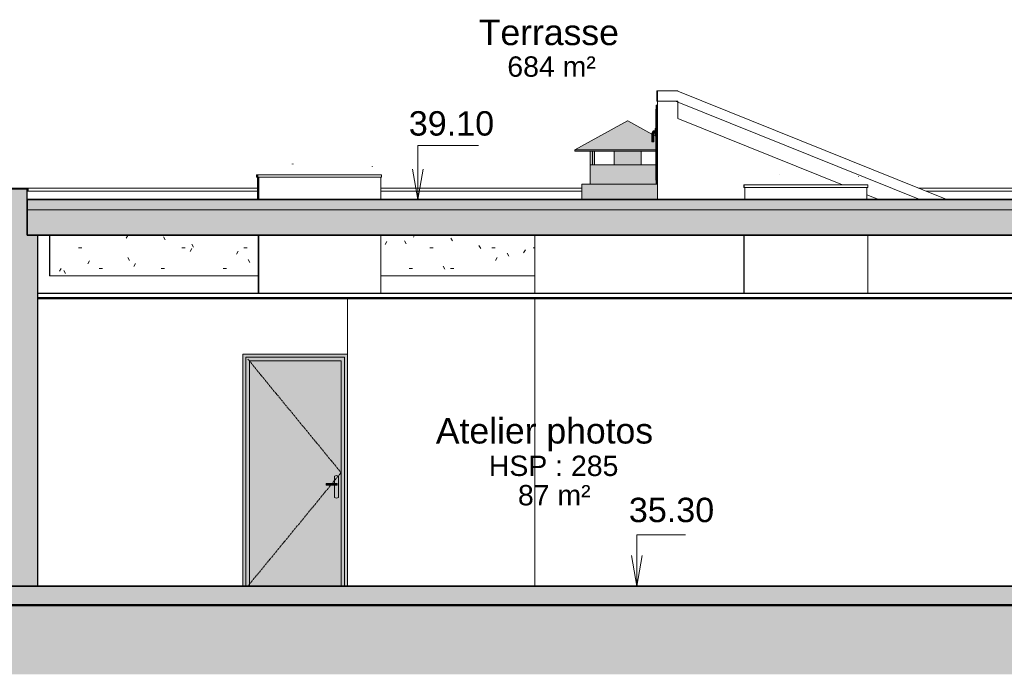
# Model space of a CAD drawing. Header units: millimetres. Extents: x -48837 to 98707, y -908 to 19261.
# Tile 103 of 143: x -36212 to -26534, y -615 to 5823. Entities that reach past the tile are written whole.
import ezdxf

# ---------------------------------------------------------------- set-up
doc = ezdxf.new("R2010")
doc.units = ezdxf.units.MM
doc.linetypes.add('Centre', pattern=[31.75, 6.35, -4.75, 15.9, -4.75])
for name, color, linetype, lineweight in [('A-AREA-IDEN', 2, 'Continuous', 9), ('A-CLNG', 13, 'Continuous', 9), ('A-DETL-GENF', 92, 'Continuous', 9), ('A-DETL-WIDE', 214, 'Continuous', 50), ('A-DOOR', 31, 'Continuous', 9), ('A-DOOR-FRAM', 31, 'Continuous', 9), ('A-FLOR', 192, 'Continuous', 9), ('A-FLOR-MCUT', 51, 'Continuous', 9), ('A-FLOR-PATT', 8, 'Continuous', 35), ('A-GENM', 13, 'Continuous', 9), ('A-GLAZ', 151, 'Continuous', 9), ('A-WALL', 113, 'Continuous', 9), ('G-ANNO-DIMS', 111, 'Continuous', 9), ('I-WALL', 2, 'Continuous', 9), ('S-BEAM', 12, 'Continuous', 9)]:
    doc.layers.add(name, color=color, linetype=linetype, lineweight=lineweight)
doc.styles.add('Arial', font='arial.ttf', dxfattribs={"height": 240})
doc.styles.add('Arial_1', font='arial.ttf', dxfattribs={"height": 200})
doc.styles.add('Arial_B', font='txt', dxfattribs={"height": 250})

# ---------------------------------------------------------------- blocks, each defined once
blk = doc.blocks.new('Modèles génériques 2 - Modèles génériques 2-1303946-Coupe 1')
at = {"layer": 'A-GENM'}
for p, q in [((-33866.3, 3130), (-33866.3, 3703.3)), ((-33864.8, 3130), (-33864.8, 3703.3)), ((-33863.4, 3130), (-33863.4, 3703.3)), ((-33862, 3130), (-33862, 3703.3)), ((-32662, 3703.3), (-32662, 3130)), ((-29092.8, 3130), (-29092.8, 3703.3)), ((-29091.4, 3130), (-29091.4, 3703.3)), ((-27876.4, 3703.3), (-27876.4, 3130))]:
    blk.add_line(p, q, dxfattribs=at)
blk = doc.blocks.new('Fenêtre 2 Vantaux - 1750 x 75-1300509-Coupe 1')
at = {"layer": 'A-GLAZ'}
h = blk.add_hatch(color=254, dxfattribs=at)
h.paths.add_polyline_path([(-29957.8, 4245.4), (-29958.6, 4246.9), (-29959.3, 4246.9), (-29958.3, 4245.8)])
h.paths.add_polyline_path([(-29959.3, 4751.9), (-29958.2, 4940.7), (-29959.3, 4940.4), (-29959.3, 4751.9)])
h = blk.add_hatch(color=254, dxfattribs=at)
h.paths.add_polyline_path([(-29957, 4245.4), (-29958.1, 4246.9), (-29958.3, 4246.9), (-29957.4, 4245.8)])
h.paths.add_polyline_path([(-29958.3, 4751.9), (-29957.4, 4940.4), (-29958.5, 4940.4), (-29958.5, 4751.9)])
h = blk.add_hatch(color=254, dxfattribs=at)
h.paths.add_polyline_path([(-29954.1, 4205.4), (-29953.4, 4205.4), (-29954.3, 4245.4), (-29955.1, 4245.3), (-29955.1, 4205.4)])
h.paths.add_polyline_path([(-29953.4, 4941.9), (-29954.1, 4981.9), (-29955.1, 4981.9), (-29954.1, 4941.9), (-29953.5, 4941.9)])
h = blk.add_hatch(color=254, dxfattribs=at)
h.paths.add_polyline_path([(-29953.4, 4205.4), (-29953.2, 4205.4), (-29953.4, 4245.4)])
h.paths.add_polyline_path([(-29953.4, 4941.9), (-29953.2, 4941.9), (-29953.4, 4981.9)])
for points in [[(-29964.3, 4746.9), (-29962.4, 4746.9), (-29962.4, 4751.9), (-29964.3, 4751.9)], [(-29995.4, 4706.2), (-29994.3, 4708.6), (-29983, 4728.3), (-29983.9, 4729.9), (-29997.3, 4706.7)], [(-29997.3, 4623.8), (-29995.4, 4623.8), (-29995.4, 4706.2), (-29997.3, 4706.7), (-29997.3, 4665.4)], [(-29983, 4728.3), (-29982, 4729.9), (-29983.9, 4729.9)], [(-29964.3, 4691.9), (-29962.4, 4691.9), (-29962.4, 4696.9), (-29964.3, 4696.9)], [(-29995.3, 4621.9), (-29995.4, 4623.8), (-29997.3, 4623.8), (-29995.4, 4622)], [(-29993.4, 4621.9), (-29992.4, 4622.7), (-29992.8, 4623.1)], [(-29959.3, 4246.9), (-29958.5, 4246.9), (-29959.3, 4265.3)]]:
    blk.add_hatch(color=254, dxfattribs=at).paths.add_polyline_path(points)
h = blk.add_hatch(color=254, dxfattribs=at)
h.paths.add_polyline_path([(-29962.4, 4696.9), (-29962.4, 4696.9), (-29962.4, 4713.9), (-29964.3, 4713.9), (-29964.3, 4696.9), (-29963, 4696.9)])
h.paths.add_polyline_path([(-29964.3, 4729.9), (-29962.4, 4729.9), (-29962.4, 4746.9), (-29964.3, 4746.9), (-29964.3, 4745.4)])
h = blk.add_hatch(color=254, dxfattribs=at)
h.paths.add_polyline_path([(-29960.1, 4291.3), (-29959.4, 4292), (-29960.1, 4345.3)])
h.paths.add_polyline_path([(-29960.1, 4751.9), (-29959.4, 4751.9), (-29960.1, 4825.4)])
h = blk.add_hatch(color=254, dxfattribs=at)
h.paths.add_polyline_path([(-29960.1, 4246.9), (-29959.3, 4246.9), (-29960.1, 4265.3)])
h.paths.add_polyline_path([(-29960.1, 4751.9), (-29960.1, 4751.9), (-29960.1, 4751.9)])
h = blk.add_hatch(color=254, dxfattribs=at)
h.paths.add_polyline_path([(-29959.3, 4291.3), (-29958.5, 4292), (-29959.3, 4345.3)])
h.paths.add_polyline_path([(-29959.3, 4751.9), (-29958.5, 4751.9), (-29959.3, 4825.4)])
for p, q in [((-29960.1, 4940.4), (-29958.6, 4941.9)), ((-29960.1, 4940.4), (-29960.1, 4895.9)), ((-29959.3, 4940.4), (-29960.1, 4940.4)), ((-29959.3, 4940.4), (-29957.8, 4941.9)), ((-29957.8, 4941.9), (-29959.3, 4940.4)), ((-29959.3, 4940.4), (-29959.3, 4895.9)), ((-29958.5, 4940.4), (-29959.3, 4940.4)), ((-29957, 4941.9), (-29958.5, 4940.4)), ((-29958.5, 4751.9), (-29958.5, 4940.4)), ((-29955.1, 4941.9), (-29955.1, 4981.9)), ((-29953.4, 4981.9), (-29955.1, 4981.9)), ((-29953.4, 4981.9), (-29953.4, 4941.9)), ((-29960.1, 4751.9), (-29960.1, 4895.9)), ((-29960.1, 4895.9), (-29959.4, 4895.9)), ((-29959.3, 4751.9), (-29959.3, 4895.9)), ((-29959.3, 4895.9), (-29958.5, 4895.9)), ((-29964.3, 4746.9), (-29964.3, 4751.9)), ((-29962.4, 4751.9), (-29964.3, 4751.9)), ((-29964.3, 4729.9), (-29964.3, 4746.9)), ((-29962.4, 4746.9), (-29964.3, 4746.9)), ((-29983.9, 4729.9), (-29997.3, 4706.7)), ((-29997.3, 4706.7), (-29995.4, 4706.2)), ((-29997.3, 4706.7), (-29997.3, 4623.8)), ((-29982, 4729.9), (-29983.9, 4729.9)), ((-29983.9, 4729.9), (-29983, 4728.3)), ((-29964.3, 4696.9), (-29964.3, 4713.9)), ((-29964.3, 4691.9), (-29964.3, 4696.9)), ((-29962.4, 4696.9), (-29964.3, 4696.9)), ((-29964.3, 4691.9), (-29962.4, 4691.9)), ((-29960.1, 4291.3), (-29960.1, 4691.9)), ((-29959.3, 4291.3), (-29959.3, 4691.9)), ((-29958.5, 4246.9), (-29958.5, 4691.9)), ((-29997.3, 4623.8), (-29995.4, 4623.8)), ((-29997.3, 4623.8), (-29995.3, 4621.9)), ((-29993.5, 4621.9), (-29995.3, 4621.9)), ((-29991.6, 4621.9), (-29993.5, 4621.9)), ((-29960.1, 4291.3), (-29959.4, 4291.3)), ((-29960.1, 4291.3), (-29960.1, 4246.9)), ((-29959.3, 4291.3), (-29958.5, 4291.3)), ((-29959.3, 4291.3), (-29959.3, 4246.9)), ((-29960.1, 4246.9), (-29959.3, 4246.9)), ((-29960.1, 4246.9), (-29958.6, 4245.4)), ((-29959.3, 4246.9), (-29958.5, 4246.9)), ((-29959.3, 4246.9), (-29957.8, 4245.4)), ((-29959.3, 4246.9), (-29957.8, 4245.4)), ((-29958.5, 4246.9), (-29957, 4245.4)), ((-29955.1, 4205.4), (-29955.1, 4245.4)), ((-29953.4, 4205.4), (-29955.1, 4205.4)), ((-29953.4, 4245.4), (-29953.4, 4205.4))]:
    blk.add_line(p, q, dxfattribs=at)
blk = doc.blocks.new('Fenêtre 2 Vantaux - 1750 x 75-V20-Coupe 1')
at = {"layer": 'A-GLAZ'}
h = blk.add_hatch(color=254, dxfattribs=at)
h.paths.add_polyline_path([(-29954.1, 4245.4), (-29954.9, 4246.9), (-29955.6, 4246.9), (-29954.8, 4246.1)])
h.paths.add_polyline_path([(-29955.6, 4751.9), (-29954.8, 4940.4), (-29955.6, 4940.4), (-29955.6, 4751.9)])
for points in [[(-29953.3, 4245.4), (-29953.3, 4941.9), (-29954.8, 4940.4), (-29954.8, 4246.9)], [(-29950.4, 4245.4), (-29949.7, 4245.4), (-29950.4, 4941.9), (-29953.3, 4941.9), (-29953.3, 4245.4)], [(-29949.7, 4205.4), (-29949.7, 4205.4), (-29950.5, 4981.9), (-29951.4, 4981.9), (-29950.5, 4941.9), (-29949.7, 4941.9), (-29950.5, 4245.4), (-29951.4, 4245.4), (-29950.5, 4205.4)], [(-29941.7, 4205.4), (-29941.7, 4981.9), (-29949.7, 4981.9), (-29949.7, 4205.4)], [(-29955.5, 4746.9), (-29955.5, 4751.9), (-29960.5, 4751.9), (-29960.5, 4746.9)], [(-29955.5, 4696.9), (-29955.5, 4746.9), (-29960.5, 4746.9), (-29960.5, 4696.9)], [(-29990.6, 4705.9), (-29978.4, 4726.9), (-29980.2, 4729.9), (-29993.5, 4706.7)], [(-29993.5, 4623.8), (-29990.6, 4623.8), (-29990.6, 4705.9), (-29993.5, 4706.7), (-29993.5, 4665.4)], [(-29980.5, 4623.8), (-29980.5, 4703.2), (-29972.6, 4716.9), (-29960.5, 4716.9), (-29960.5, 4726.9), (-29978.4, 4726.9), (-29990.6, 4705.9), (-29990.6, 4623.8)], [(-29977.5, 4702.4), (-29970.9, 4713.9), (-29972.6, 4716.9), (-29980.5, 4703.2)], [(-29980.5, 4623.8), (-29977.5, 4623.8), (-29977.5, 4702.4), (-29980.5, 4702.4), (-29980.5, 4665.4)], [(-29978.4, 4726.9), (-29960.5, 4726.9), (-29960.5, 4729.9), (-29980.2, 4729.9)], [(-29970.9, 4713.9), (-29960.5, 4713.9), (-29960.5, 4716.9), (-29972.6, 4716.9)], [(-29955.5, 4691.9), (-29955.5, 4696.9), (-29960.5, 4696.9), (-29960.5, 4691.9)], [(-29991.6, 4621.9), (-29990.6, 4623.8), (-29993.5, 4623.8)], [(-29981.3, 4621.9), (-29980.5, 4623.8), (-29990.6, 4623.8), (-29989.7, 4621.9)], [(-29981.3, 4621.9), (-29977.5, 4623.8), (-29980.5, 4623.8)], [(-29956.4, 4246.9), (-29955.6, 4246.9), (-29956.4, 4265.3)], [(-29955.5, 4291.3), (-29954.8, 4292), (-29955.5, 4345.3)]]:
    blk.add_hatch(color=254, dxfattribs=at).paths.add_polyline_path(points)
h = blk.add_hatch(color=254, dxfattribs=at)
h.paths.add_polyline_path([(-29956.3, 4291.3), (-29955.6, 4292), (-29956.3, 4345.3)])
h.paths.add_polyline_path([(-29956.3, 4751.9), (-29955.6, 4751.9), (-29956.3, 4825.4)])
h = blk.add_hatch(color=254, dxfattribs=at)
h.paths.add_polyline_path([(-29955.6, 4246.9), (-29954.8, 4246.9), (-29955.6, 4265.3)])
h.paths.add_polyline_path([(-29954.8, 4291.3), (-29955.5, 4291.3), (-29954.8, 4345.3)])
for p, q in [((-29956.4, 4940.4), (-29954.9, 4941.9)), ((-29956.4, 4940.4), (-29956.4, 4895.9)), ((-29955.6, 4940.4), (-29956.4, 4940.4)), ((-29955.6, 4940.4), (-29954.1, 4941.9)), ((-29954.1, 4941.9), (-29955.6, 4940.4)), ((-29955.6, 4940.4), (-29955.6, 4895.9)), ((-29954.8, 4940.4), (-29955.6, 4940.4)), ((-29953.3, 4941.9), (-29954.8, 4940.4)), ((-29954.8, 4246.9), (-29954.8, 4940.4)), ((-29953.3, 4941.9), (-29953.3, 4245.4)), ((-29949.7, 4941.9), (-29953.3, 4941.9)), ((-29951.4, 4941.9), (-29951.4, 4981.9)), ((-29949.7, 4981.9), (-29951.4, 4981.9)), ((-29949.7, 4981.9), (-29949.7, 4205.4)), ((-29941.7, 4981.9), (-29949.7, 4981.9)), ((-29941.7, 4981.9), (-29941.7, 4205.4)), ((-29956.3, 4751.9), (-29956.3, 4895.9)), ((-29956.3, 4895.9), (-29955.6, 4895.9)), ((-29955.5, 4291.3), (-29955.5, 4895.9)), ((-29955.5, 4895.9), (-29954.8, 4895.9)), ((-29960.5, 4746.9), (-29960.5, 4751.9)), ((-29955.5, 4751.9), (-29960.5, 4751.9)), ((-29960.5, 4696.9), (-29960.5, 4746.9)), ((-29955.5, 4746.9), (-29960.5, 4746.9)), ((-29955.5, 4751.9), (-29955.5, 4746.9)), ((-29980.2, 4729.9), (-29993.5, 4706.7)), ((-29993.5, 4706.7), (-29990.6, 4705.9)), ((-29993.5, 4706.7), (-29993.5, 4623.8)), ((-29978.4, 4726.9), (-29990.6, 4705.9)), ((-29990.6, 4705.9), (-29990.6, 4623.8)), ((-29980.5, 4703.2), (-29972.6, 4716.9)), ((-29980.5, 4703.2), (-29977.5, 4702.4)), ((-29980.5, 4623.8), (-29980.5, 4703.2)), ((-29960.5, 4729.9), (-29980.2, 4729.9)), ((-29980.2, 4729.9), (-29978.4, 4726.9)), ((-29978.4, 4726.9), (-29960.5, 4726.9)), ((-29977.5, 4702.4), (-29970.9, 4713.9)), ((-29977.5, 4623.8), (-29977.5, 4702.4)), ((-29972.6, 4716.9), (-29960.5, 4716.9)), ((-29972.6, 4716.9), (-29970.9, 4713.9)), ((-29970.9, 4713.9), (-29960.5, 4713.9)), ((-29960.5, 4691.9), (-29960.5, 4696.9)), ((-29955.5, 4696.9), (-29960.5, 4696.9)), ((-29960.5, 4691.9), (-29955.5, 4691.9)), ((-29956.3, 4291.3), (-29956.3, 4691.9)), ((-29955.5, 4696.9), (-29955.5, 4691.9)), ((-29993.5, 4623.8), (-29990.6, 4623.8)), ((-29993.5, 4623.8), (-29991.6, 4621.9)), ((-29989.7, 4621.9), (-29991.6, 4621.9)), ((-29990.6, 4623.8), (-29980.5, 4623.8)), ((-29990.6, 4623.8), (-29989.7, 4621.9)), ((-29981.3, 4621.9), (-29989.7, 4621.9)), ((-29980.5, 4623.8), (-29981.3, 4621.9)), ((-29979.5, 4621.9), (-29981.3, 4621.9)), ((-29980.5, 4623.8), (-29977.5, 4623.8)), ((-29977.6, 4623.8), (-29979.5, 4621.9)), ((-29977.5, 4623.8), (-29979.5, 4621.9)), ((-29956.4, 4291.3), (-29956.4, 4246.9)), ((-29956.3, 4291.3), (-29955.6, 4291.3)), ((-29955.6, 4291.3), (-29955.6, 4246.9)), ((-29955.5, 4291.3), (-29954.8, 4291.3)), ((-29956.4, 4246.9), (-29955.6, 4246.9)), ((-29956.4, 4246.9), (-29954.9, 4245.4)), ((-29955.6, 4246.9), (-29954.8, 4246.9)), ((-29955.6, 4246.9), (-29954.1, 4245.4)), ((-29955.6, 4246.9), (-29954.1, 4245.4)), ((-29954.8, 4246.9), (-29953.3, 4245.4)), ((-29953.3, 4245.4), (-29949.7, 4245.4)), ((-29951.4, 4205.4), (-29951.4, 4245.4)), ((-29949.7, 4205.4), (-29951.4, 4205.4)), ((-29949.7, 4205.4), (-29941.7, 4205.4))]:
    blk.add_line(p, q, dxfattribs=at)
blk = doc.blocks.new('Famille 0 - Famille 140x110-1302226-Coupe 1')
at = {"layer": 'A-GENM'}
for p, q in [((-28744.5, 4302.8), (-28744.5, 4304.8)), ((-28744.5, 4302.8), (-28744.5, 4304.8)), ((-27967.7, 4279), (-27966.8, 4280.5)), ((-29092.8, 4198.5), (-29091.4, 4198.5)), ((-29092.8, 4173.3), (-29092.8, 4198.5)), ((-29091.4, 4173.3), (-29092.8, 4173.3)), ((-29091.4, 4198.5), (-27876.4, 4198.5)), ((-29091.4, 4173.3), (-29091.4, 4198.5)), ((-27876.4, 4173.3), (-29091.4, 4173.3)), ((-29085.3, 4053.3), (-29085.3, 4173.3)), ((-29083.9, 4053.3), (-29083.9, 4173.3)), ((-27883.9, 4173.3), (-27883.9, 4053.3)), ((-27876.4, 4198.5), (-27876.4, 4173.3))]:
    blk.add_line(p, q, dxfattribs=at)
blk = doc.blocks.new('Famille 0 - Famille 140x110-V21-Coupe 1')
at = {"layer": 'A-GENM'}
for p, q in [((-33534.1, 4402.8), (-33534.2, 4404.8)), ((-33534.1, 4402.8), (-33534.2, 4404.8)), ((-32757.4, 4379), (-32756.4, 4380.5))]:
    blk.add_line(p, q, dxfattribs=at)
blk = doc.blocks.new('Famille 0 - Famille 140x110-V22-Coupe 1')
at = {"layer": 'A-GENM'}
for p, q in [((-33528.4, 4402.8), (-33528.4, 4404.8)), ((-33528.4, 4402.8), (-33528.4, 4404.8)), ((-32751.6, 4379), (-32750.6, 4380.5)), ((-33876.7, 4298.5), (-33875.2, 4298.5)), ((-33876.7, 4273.3), (-33876.7, 4298.5)), ((-33875.2, 4273.3), (-33876.7, 4273.3)), ((-33875.2, 4298.5), (-33870.9, 4298.5)), ((-33875.2, 4273.3), (-33875.2, 4298.5)), ((-33870.9, 4273.3), (-33875.2, 4273.3)), ((-33869.2, 4053.3), (-33869.2, 4273.3)), ((-33867.7, 4053.3), (-33867.7, 4273.3))]:
    blk.add_line(p, q, dxfattribs=at)
blk = doc.blocks.new('Famille 0 - Famille 140x110-V23-Coupe 1')
at = {"layer": 'A-GENM'}
for p, q in [((-33522.6, 4402.8), (-33522.7, 4404.8)), ((-33522.6, 4402.8), (-33522.7, 4404.8)), ((-32745.8, 4379), (-32744.9, 4380.5)), ((-33870.9, 4298.5), (-33869.5, 4298.5)), ((-33870.9, 4273.3), (-33870.9, 4298.5)), ((-33869.5, 4273.3), (-33870.9, 4273.3)), ((-33869.5, 4298.5), (-32654.5, 4298.5)), ((-33869.5, 4273.3), (-33869.5, 4298.5)), ((-32654.5, 4273.3), (-33869.5, 4273.3)), ((-33863.4, 4053.3), (-33863.4, 4273.3)), ((-33862, 4053.3), (-33862, 4273.3)), ((-32662, 4273.3), (-32662, 4053.3)), ((-32654.5, 4298.5), (-32654.5, 4273.3))]:
    blk.add_line(p, q, dxfattribs=at)
blk = doc.blocks.new('Tube de toiture3 - Tube de toiture-1312799-Coupe 1')
at = {"layer": 'A-GENM'}
for points in [[(-30754.9, 4542.3), (-29960.1, 4542.3), (-29960.1, 4677.3), (-29977.5, 4686.1), (-29977.5, 4623.8), (-29983.2, 4621.9), (-29994.3, 4622.7), (-29994.7, 4623.1), (-29995.4, 4622), (-29997.3, 4623.8), (-29997.3, 4697.9), (-30236.7, 4829.3), (-30237.3, 4829.3), (-30749.1, 4545.6)], [(-30616, 4529.1), (-29960.1, 4529.1), (-29960.1, 4542.3), (-30754.9, 4542.3), (-30754.9, 4529.1), (-30664.5, 4529.1)], [(-30605.8, 4396.8), (-30581.5, 4396.8), (-30581.5, 4529.1), (-30605.8, 4529.1), (-30605.8, 4505.4)], [(-30562.8, 4396.8), (-30562.8, 4529.1), (-30581.5, 4529.1), (-30580.7, 4396.8), (-30578.6, 4396.8)], [(-30368.9, 4396.8), (-30368.2, 4396.8), (-30368.9, 4505.4)], [(-30133.3, 4396.8), (-30103.1, 4396.8), (-30103.1, 4529.1), (-30368.2, 4529.1), (-30368.2, 4396.8), (-30134.2, 4396.8)], [(-30580.7, 4207.1), (-29955.1, 4207.1), (-29955.9, 4245.4), (-29958.6, 4246.2), (-29960.1, 4246.9), (-29960.1, 4396.8), (-30605.8, 4396.8), (-30605.8, 4207.1), (-30581.3, 4207.1)], [(-29941.6, 4053.3), (-29941.7, 4205.4), (-29955.1, 4205.4), (-29955.1, 4207.1), (-30685.4, 4207.1), (-30685.4, 4053.3), (-29947.4, 4053.3)]]:
    blk.add_hatch(color=256, dxfattribs=at).paths.add_polyline_path(points)
for p, q in [((-30237.3, 4829.3), (-30754.9, 4542.3)), ((-30234.4, 4829.3), (-30237.3, 4829.3)), ((-30237.3, 4829.3), (-30234.4, 4829.3)), ((-29997.3, 4697.9), (-30234.4, 4829.3)), ((-29960.1, 4677.2), (-29977.5, 4686.9)), ((-30754.9, 4542.3), (-30754.9, 4529.1)), ((-29959.5, 4542.3), (-30754.9, 4542.3)), ((-29959.5, 4529.1), (-30754.9, 4529.1)), ((-30605.8, 4529.1), (-30605.8, 4396.8)), ((-30581.5, 4396.8), (-30581.5, 4529.1)), ((-30562.8, 4529.1), (-30562.8, 4396.8)), ((-30368.9, 4396.8), (-30368.9, 4529.1)), ((-30368.2, 4396.8), (-30368.2, 4529.1)), ((-30103.1, 4529.1), (-30103.1, 4396.8)), ((-30599.6, 4396.8), (-30605.8, 4396.8)), ((-30605.8, 4396.8), (-30605.8, 4207.1)), ((-30599.4, 4396.8), (-30594.7, 4396.8)), ((-30581.5, 4396.8), (-30594.7, 4396.8)), ((-30580.7, 4396.8), (-30368.8, 4396.8)), ((-30352.4, 4396.8), (-30368.2, 4396.8)), ((-30352.5, 4396.8), (-30320.1, 4396.8)), ((-30286.2, 4396.8), (-30320.2, 4396.8)), ((-30286.3, 4396.8), (-30252.7, 4396.8)), ((-30218.3, 4396.8), (-30252.8, 4396.8)), ((-30218.4, 4396.8), (-30184.8, 4396.8)), ((-30150.9, 4396.8), (-30184.9, 4396.8)), ((-30151, 4396.8), (-30118.6, 4396.8)), ((-30103.1, 4396.8), (-30118.7, 4396.8)), ((-30102.5, 4396.8), (-29959.8, 4396.8)), ((-30686.2, 4207.1), (-30685.4, 4207.1)), ((-30686.2, 4207.1), (-30686.2, 4053.3)), ((-30685.4, 4207.1), (-29955, 4207.1)), ((-30685.4, 4053.3), (-30685.4, 4207.1))]:
    blk.add_line(p, q, dxfattribs=at)
blk = doc.blocks.new('Accrotère R_1 - Accrotère R_1-1333940-Coupe 1')
at = {"layer": 'A-GENM'}
for p, q in [((-36361.5, 4135.3), (-36361.5, 4165.3)), ((-36361.5, 4165.3), (-36346.6, 4165.3)), ((-36129.7, 4165.3), (-33874.9, 4165.3)), ((-32662, 4165.3), (-30686.2, 4165.3)), ((-27375.4, 4165.3), (-25851.3, 4165.3)), ((-25851.3, 4165.3), (-25851.3, 4135.3)), ((-36346.6, 4135.3), (-36361.5, 4135.3)), ((-36129.7, 4135.3), (-33874.9, 4135.3)), ((-32662, 4135.3), (-30686.2, 4135.3)), ((-27301.2, 4135.3), (-25851.3, 4135.3)), ((-46052.7, 3933.3), (-46052.7, 3963.3)), ((-46041.8, 3963.3), (-46052.7, 3963.3)), ((-46052.7, 3933.3), (-46041.8, 3933.3)), ((-43511.4, 3963.3), (-45825, 3963.3)), ((-45825, 3933.3), (-43511.4, 3933.3)), ((-41332.7, 3963.3), (-42861.7, 3963.3)), ((-42861.7, 3933.3), (-41332.7, 3933.3)), ((-38329.5, 3963.3), (-40683, 3963.3)), ((-40683, 3933.3), (-38329.5, 3933.3)), ((-38329.5, 3963.3), (-38329.5, 3933.3)), ((-38329.5, 3963.3), (-38323.5, 3963.3)), ((-38329.5, 3933.3), (-38323.5, 3933.3)), ((-38242.6, 3933.3), (-38316.6, 3933.3)), ((-38106.6, 3963.3), (-36342.4, 3963.3)), ((-36342.4, 3933.3), (-38036.6, 3933.3))]:
    blk.add_line(p, q, dxfattribs=at)
at = {"layer": 'A-GENM', "lineweight": 25}
for p, q in [((-36346.6, 4165.3), (-36129.7, 4165.3)), ((-36346.6, 4165.3), (-36346.6, 4135.3)), ((-36129.7, 4135.3), (-36129.7, 4165.3)), ((-36336.6, 4135.3), (-36346.6, 4135.3)), ((-36136.6, 4155.3), (-36336.6, 4155.3)), ((-36336.6, 4135.3), (-36336.6, 4155.3)), ((-36136.6, 4155.3), (-36136.6, 4135.3)), ((-36129.7, 4135.3), (-36136.6, 4135.3)), ((-46041.8, 3933.3), (-46041.8, 3963.3)), ((-45825, 3963.3), (-46041.8, 3963.3)), ((-46041.8, 3933.3), (-46031.8, 3933.3)), ((-45831.8, 3953.3), (-46031.8, 3953.3)), ((-46031.8, 3953.3), (-46031.8, 3933.3)), ((-45831.8, 3953.3), (-45831.8, 3933.3)), ((-45831.8, 3933.3), (-45825, 3933.3)), ((-45825, 3963.3), (-45825, 3933.3)), ((-38106.6, 3963.3), (-38323.5, 3963.3)), ((-38323.5, 3963.3), (-38323.5, 3933.3)), ((-38323.5, 3933.3), (-38316.6, 3933.3)), ((-38316.6, 3933.3), (-38316.6, 3953.3)), ((-38116.6, 3953.3), (-38316.6, 3953.3)), ((-38116.6, 3953.3), (-38116.6, 3933.3)), ((-38116.6, 3933.3), (-38106.6, 3933.3)), ((-38106.6, 3933.3), (-38106.6, 3963.3))]:
    blk.add_line(p, q, dxfattribs=at)
blk = doc.blocks.new('__Int_ Simple - __PP _0_93m x 2_25_-1528382-Coupe 1')
at = {"layer": 'A-DOOR'}
for points in [[(-33987.8, 253.3), (-33987.8, 2503.3), (-33017.8, 2503.3), (-33017.8, 253.3), (-32989.2, 253.3), (-32989.2, 2533.3), (-34017.8, 2533.3), (-34017.8, 253.3)], [(-33110.4, 1246.3), (-33110.4, 1260.3), (-33197.9, 1260.3), (-33197.9, 1246.3)], [(-33097.9, 1117.9), (-33087.5, 1119.3), (-33077.9, 1123.3), (-33077.9, 1333.3), (-33087.5, 1337.3), (-33097.9, 1338.7), (-33108.2, 1337.3), (-33117.9, 1333.3), (-33117.9, 1261.1), (-33091.9, 1260.3), (-33091.9, 1246.3), (-33101.2, 1245.5), (-33117.9, 1245.3), (-33117.9, 1123.3), (-33108.2, 1119.3)], [(-33110.4, 1246.3), (-33091.9, 1246.3), (-33091.9, 1260.3), (-33110.4, 1260.3)], [(-33112, 1245.5), (-33110.4, 1246.3), (-33197.9, 1245.5)], [(-34017.8, 253.3), (-34017.8, 253.3), (-34017.8, 664.9)], [(-33017.8, 253.3), (-33017.8, 253.3), (-33017.8, 664.9)]]:
    blk.add_hatch(color=254, dxfattribs=at).paths.add_polyline_path(points)
h = blk.add_hatch(color=254, dxfattribs=at)
h.paths.add_polyline_path([(-33052.9, 253.3), (-33052.9, 2468.3), (-33952.8, 2468.3), (-33952.8, 253.3)])
h.paths.add_polyline_path([(-33097.9, 1117.9), (-33108.2, 1119.3), (-33117.9, 1123.3), (-33117.9, 1245.5), (-33197.9, 1246.3), (-33197.9, 1261.1), (-33117.9, 1261.1), (-33117.9, 1333.3), (-33108.2, 1337.3), (-33097.9, 1338.7), (-33087.5, 1337.3), (-33077.9, 1333.3), (-33077.9, 1123.3), (-33087.5, 1119.3)])
at = {"layer": 'A-DOOR-FRAM'}
for points in [[(-33952.8, 253.3), (-33952.8, 2468.3), (-33052.8, 2468.3), (-33052.8, 253.3), (-33017.8, 253.3), (-33017.8, 2503.3), (-33987.8, 2503.3), (-33987.8, 253.3)], [(-33052.9, 253.3), (-33052.8, 253.3), (-33052.9, 664.9)]]:
    blk.add_hatch(color=254, dxfattribs=at).paths.add_polyline_path(points)
at = {"layer": 'A-DOOR', "lineweight": 18}
for p, q in [((-32989.1, 2533.3), (-34017.8, 2533.3)), ((-34017.8, 2533.3), (-34017.8, 253.3)), ((-33987.8, 253.3), (-33987.8, 2503.3)), ((-33987.8, 2503.3), (-33017.8, 2503.3)), ((-33017.8, 2503.3), (-33017.8, 253.3))]:
    blk.add_line(p, q, dxfattribs=at)
at = {"layer": 'A-DOOR', "linetype": 'Centre'}
for p, q in [((-33967.8, 2483.3), (-33052.8, 1368.3)), ((-33052.8, 1368.3), (-33967.8, 253.3))]:
    blk.add_line(p, q, dxfattribs=at)
at = {"layer": 'A-DOOR'}
for p, q in [((-33112.8, 1261.2), (-33197.9, 1261.2)), ((-33197.9, 1246.3), (-33197.9, 1260.3)), ((-33197.9, 1260.3), (-33110.4, 1260.3)), ((-33117.9, 1333.3), (-33117.9, 1261)), ((-33097.9, 1261.2), (-33112.8, 1261.2)), ((-33110.4, 1260.3), (-33091.9, 1260.3)), ((-33110.4, 1260.3), (-33110.4, 1246.3)), ((-33097.9, 1338.7), (-33097.9, 1338.7)), ((-33097.9, 1261.2), (-33097.9, 1261.2)), ((-33091.9, 1260.3), (-33091.9, 1246.3)), ((-33077.9, 1123.3), (-33077.9, 1333.3)), ((-33197.9, 1246.3), (-33110.4, 1246.3)), ((-33197.9, 1245.4), (-33112.8, 1245.4)), ((-33117.9, 1245.6), (-33117.9, 1123.3)), ((-33112.8, 1245.4), (-33097.9, 1245.4)), ((-33110.4, 1246.3), (-33091.9, 1246.3)), ((-33097.9, 1245.4), (-33097.9, 1245.4)), ((-33097.9, 1117.9), (-33097.9, 1117.9))]:
    blk.add_line(p, q, dxfattribs=at)
for centre, major_axis, ratio, start_param, end_param in [((-33197.9, 1240.3), (0, 20.9), 0.000958, 5.992357, 6.380128), ((-33097.9, 1298.7), (0, 40), 1, 5.759587, 6.806784), ((-33197.9, 1266.4), (0, 20.9), 0.000958, 3.04465, 3.432421), ((-33097.9, 1157.9), (0, 40), 1, 2.617994, 3.665191)]:
    blk.add_ellipse(centre, major_axis=major_axis, ratio=ratio, start_param=start_param, end_param=end_param, dxfattribs=at)
for points in [[(-33113.7, 1261.1), (-33113.1, 1261.2), (-33112, 1261.2), (-33110.9, 1260.7), (-33110.4, 1260.3)], [(-33099.9, 1261.1), (-33098.5, 1261.2), (-33095.8, 1261.2), (-33093.2, 1260.7), (-33091.9, 1260.3)], [(-33110.4, 1246.3), (-33110.9, 1245.9), (-33112, 1245.4), (-33113.1, 1245.4), (-33113.7, 1245.5)], [(-33091.9, 1246.3), (-33093.2, 1245.9), (-33095.8, 1245.4), (-33098.5, 1245.4), (-33099.9, 1245.5)]]:
    blk.add_open_spline(points, degree=3, dxfattribs=at)
at = {"layer": 'A-DOOR-FRAM'}
for p, q in [((-33952.8, 253.3), (-33952.8, 2468.3)), ((-33952.8, 2468.3), (-33052.8, 2468.3)), ((-33052.9, 2468.3), (-33052.9, 253.3)), ((-33052.8, 2468.3), (-33052.8, 253.3))]:
    blk.add_line(p, q, dxfattribs=at)

msp = doc.modelspace()

# ---------------------------------------------------------------- hatches: boundary and pattern name
at = {"layer": 'A-DETL-GENF'}
msp.add_hatch(color=252, dxfattribs=at).paths.add_polyline_path([(-19445.347, -615.291), (8165.244, -615.291), (8165.244, 648.084), (-10787.261, 648.084), (-10787.261, 63.308), (-48837.266, 63.308), (-48837.266, -615.291), (-20336.011, -615.291)])
at = {"layer": 'A-FLOR-PATT'}
for points in [[(-30355.984, 3953.308), (-25836.588, 3953.308), (-25836.588, 4053.308), (-36136.592, 4053.308), (-36136.592, 3953.308), (-30578.65, 3953.308)], [(-25679.996, 3703.308), (-25586.588, 3703.308), (-25586.588, 3871.873), (-25836.588, 3871.873), (-25836.588, 3953.308), (-36136.592, 3953.308), (-36136.592, 3703.308), (-25836.588, 3703.308)], [(-10787.261, 63.308), (-10787.261, 253.308), (-46031.845, 253.308), (-46031.845, 63.308), (-11429.369, 63.308)]]:
    msp.add_hatch(color=7, dxfattribs=at).paths.add_polyline_path(points)
at = {"layer": 'A-WALL'}
for points in [[(-36136.592, 3703.308), (-36136.592, 4155.316), (-36336.593, 4155.316), (-36336.593, 3703.308)], [(-36036.592, 253.308), (-36036.592, 3703.308), (-36336.593, 3703.308), (-36336.593, 253.308)]]:
    msp.add_hatch(color=7, dxfattribs=at).paths.add_polyline_path(points)
at = {"layer": 'S-BEAM'}
h = msp.add_hatch(dxfattribs=at)
h.set_pattern_fill('FP_17', color=256, style=0, pattern_type=2)
h.set_pattern_definition([(0, (-11047.98, 5000), (812.8, 203.2), [33.528, -576.072, 33.528, -3827.27]), (0, (-11047.98, 5000), (812.8, 203.2), [-643.128, -576.072, 33.528, -1185.671, -2031.999]), (0, (-11047.98, 5000), (812.8, 203.2), [-2438.399, 33.528, -576.072, 33.528, -1388.871]), (0, (-11047.98, 5000), (812.8, 203.2), [-3081.527, -372.872, 33.528, -982.472]), (120, (-10743.18, 5101.6), (-582.3764, 602.3054), [33.528, -576.072, 33.528, -3827.272]), (120, (-10743.18, 5101.6), (-582.3764, 602.3054), [-643.128, -576.072, 33.528, -1185.672, -2032]), (120, (-10743.18, 5101.6), (-582.3764, 602.3054), [-2438.4, 33.528, -576.072, 33.528, -1388.872]), (120, (-10743.18, 5101.6), (-582.3764, 602.3054), [-3081.528, -372.872, 33.528, -982.472]), (240, (-10641.58, 5508), (-230.4236, -805.5054), [33.528, -576.072, 33.528, -3827.272]), (240, (-10641.58, 5508), (-230.4236, -805.5054), [-643.128, -576.072, 33.528, -1185.672, -2032]), (240, (-10641.58, 5508), (-230.4236, -805.5054), [-2438.4, 33.528, -576.072, 33.528, -1388.872]), (240, (-10641.58, 5508), (-230.4236, -805.5054), [-3081.528, -372.872, 33.528, -982.472])])
h.paths.add_polyline_path([(-31148.904, 3303.308), (-31148.904, 3653.308), (-31147.06, 3653.308), (-31147.06, 3703.308), (-32661.99, 3703.308), (-32661.99, 3303.308), (-31914.646, 3303.308)])
h.paths.add_polyline_path([(-35916.777, 3303.308), (-33866.276, 3303.308), (-33866.276, 3703.308), (-35916.777, 3703.308)])

# ---------------------------------------------------------------- linework, layer by layer
at = {"layer": 'A-CLNG', "lineweight": 25}
for p, q in [((-25836.588, 3130), (-36036.592, 3130)), ((-36036.592, 3130), (-36036.592, 3080)), ((-36036.592, 3080), (-25836.588, 3080))]:
    msp.add_line(p, q, dxfattribs=at)
at = {"layer": 'A-CLNG'}
msp.add_line((-25836.588, 3090), (-36036.592, 3090), dxfattribs=at)
at = {"layer": 'A-DETL-WIDE'}
msp.add_line((-10787.261, 63.308), (-48837.266, 63.308), dxfattribs=at)
at = {"layer": 'A-FLOR'}
for p, q in [((-29947.379, 5122.749), (-29741.371, 5122.749)), ((-29947.379, 5122.749), (-29947.379, 5022.749)), ((-29941.37, 5122.749), (-29941.37, 5022.749)), ((-29741.371, 5121.229), (-29741.371, 5122.749)), ((-29741.371, 5121.229), (-27098.176, 4053.308)), ((-29741.371, 5022.749), (-29947.379, 5022.749)), ((-29747.379, 5022.749), (-29747.379, 5015.803)), ((-29741.371, 5022.749), (-29741.371, 4851.595)), ((-28124.811, 4198.462), (-29741.371, 4851.595)), ((-27765.543, 4053.308), (-27883.871, 4101.116))]:
    msp.add_line(p, q, dxfattribs=at)
at = {"layer": 'A-FLOR', "lineweight": 35}
for p, q in [((-36136.592, 3703.308), (-36136.592, 4053.308)), ((-25836.588, 4053.308), (-36136.592, 4053.308)), ((-36136.592, 3703.308), (-25836.588, 3703.308)), ((-10787.261, 253.308), (-46031.845, 253.308))]:
    msp.add_line(p, q, dxfattribs=at)
at = {"layer": 'A-FLOR-MCUT'}
msp.add_line((-25836.588, 3953.308), (-36136.592, 3953.308), dxfattribs=at)
at = {"layer": 'A-GENM'}
for p, q in [((-33882.448, 4298.462), (-33880.997, 4298.462)), ((-33882.448, 4273.308), (-33882.448, 4298.462)), ((-33880.997, 4273.308), (-33882.448, 4273.308)), ((-33880.997, 4298.462), (-33876.684, 4298.462)), ((-33880.997, 4273.308), (-33880.997, 4298.462)), ((-33876.684, 4273.308), (-33880.997, 4273.308)), ((-33874.941, 4053.308), (-33874.941, 4273.308)), ((-33873.504, 4053.308), (-33873.504, 4273.308))]:
    msp.add_line(p, q, dxfattribs=at)
at = {"layer": 'A-WALL'}
for p, q in [((-29941.37, 5022.749), (-29941.37, 4053.308)), ((-27365.123, 4053.308), (-29764.572, 5022.749)), ((-31147.06, 3653.308), (-31147.06, 3703.308)), ((-31146.869, 3703.308), (-31146.869, 3130)), ((-31147.06, 3653.308), (-31149.302, 3653.308)), ((-31146.869, 3080), (-31146.869, 253.308)), ((-31149.302, 466.617), (-31147.06, 466.617)), ((-31147.06, 253.308), (-31147.06, 466.617))]:
    msp.add_line(p, q, dxfattribs=at)
at = {"layer": 'A-WALL', "lineweight": 25}
for p, q in [((-36136.592, 4155.316), (-36336.593, 4155.316)), ((-36136.592, 3703.308), (-36136.592, 4155.316)), ((-36036.592, 3703.308), (-36036.592, 253.308))]:
    msp.add_line(p, q, dxfattribs=at)
at = {"layer": 'G-ANNO-DIMS'}
for p, q in [((-32298.765, 4585.453), (-31703.428, 4585.453)), ((-32298.765, 4053.308), (-32298.765, 4585.453)), ((-32298.765, 4053.308), (-32351.663, 4353.308)), ((-32298.765, 4053.308), (-32245.867, 4353.308)), ((-30146.575, 756.69), (-29667.6, 756.69)), ((-30146.575, 253.308), (-30146.575, 756.69)), ((-30146.575, 253.308), (-30199.473, 553.308)), ((-30146.575, 253.308), (-30093.676, 553.308))]:
    msp.add_line(p, q, dxfattribs=at)
at = {"layer": 'I-WALL'}
for p, q in [((-31149.11, 3130), (-31149.11, 3303.308)), ((-32989.186, 2533.267), (-32989.186, 3080)), ((-32989.109, 3080), (-32989.109, 253.308)), ((-31149.11, 253.308), (-31149.11, 3080))]:
    msp.add_line(p, q, dxfattribs=at)
at = {"layer": 'S-BEAM'}
for p, q in [((-35916.969, 3703.308), (-35916.969, 3303.308)), ((-35916.777, 3303.308), (-35916.777, 3703.308)), ((-35916.969, 3303.308), (-35916.777, 3303.308)), ((-35916.777, 3303.308), (-33866.276, 3303.308)), ((-32661.99, 3303.308), (-31148.904, 3303.308))]:
    msp.add_line(p, q, dxfattribs=at)

# ---------------------------------------------------------------- block references
at = {"layer": 'A-DOOR'}
msp.add_blockref('__Int_ Simple - __PP _0_93m x 2_25_-1528382-Coupe 1', (0, 0), dxfattribs=at)
at = {"layer": 'A-GENM'}
for name in ['Tube de toiture3 - Tube de toiture-1312799-Coupe 1', 'Famille 0 - Famille 140x110-V22-Coupe 1', 'Famille 0 - Famille 140x110-V23-Coupe 1', 'Famille 0 - Famille 140x110-V21-Coupe 1', 'Famille 0 - Famille 140x110-1302226-Coupe 1', 'Accrotère R_1 - Accrotère R_1-1333940-Coupe 1', 'Modèles génériques 2 - Modèles génériques 2-1303946-Coupe 1']:
    msp.add_blockref(name, (0, 0), dxfattribs=at)
at = {"layer": 'A-GLAZ'}
for name, p in [('Fenêtre 2 Vantaux - 1750 x 75-1300509-Coupe 1', (0, 0)), ('Fenêtre 2 Vantaux - 1750 x 75-1300509-Coupe 1', (1.867, 0)), ('Fenêtre 2 Vantaux - 1750 x 75-V20-Coupe 1', (0, 0))]:
    msp.add_blockref(name, p, dxfattribs=at)

# ---------------------------------------------------------------- texts
at = {"layer": 'A-AREA-IDEN', "attachment_point": 1}
for s, insert, char_height, width, style in [('Terrasse', (-31699.57, 5823.255), 250, 1755.69562, 'Arial_B'), ('684 m²', (-31418.57, 5462.216), 200, 1074.26125, 'Arial_1'), ('Atelier photos', (-32121.07, 1904.507), 250, 2837.97375, 'Arial_B'), ('HSP : 285', (-31600.161, 1535.366), 200, 1579.32437, 'Arial_1'), ('87 m²', (-31314.07, 1246.593), 200, 881.85625, 'Arial_1')]:
    msp.add_mtext(s, dxfattribs=dict(at, insert=insert, char_height=char_height, width=width, style=style))
at = {"layer": 'G-ANNO-DIMS', "char_height": 240, "width": 1004.89974, "attachment_point": 1, "line_spacing_factor": 0.941778, "style": 'Arial', "bg_fill": 3, "box_fill_scale": 1.25, "bg_fill_color": 256, "bg_fill_true_color": 13158600, "bg_fill_transparency": 0}
for s, insert in [('39.10', (-32387.061, 4923.213)), ('35.30', (-30224.014, 1121.476))]:
    msp.add_mtext(s, dxfattribs=dict(at, insert=insert))

doc.saveas('drawing.dxf')
